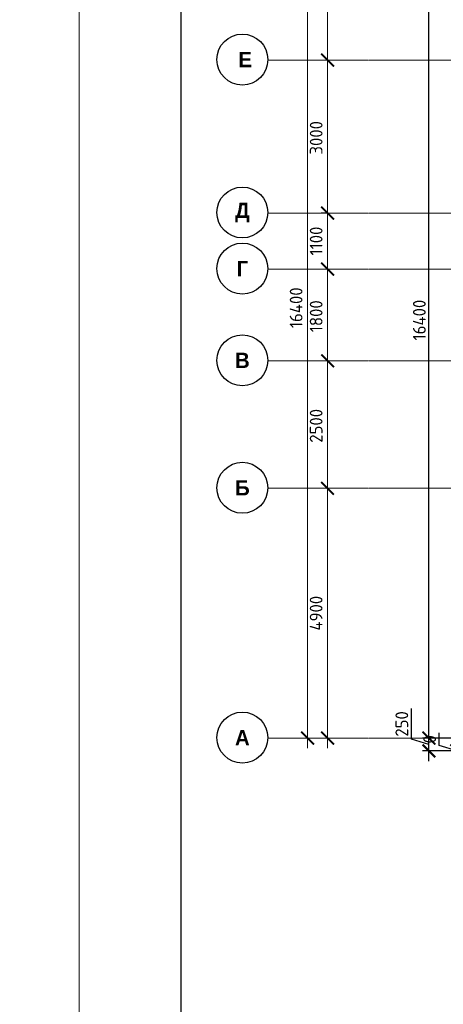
# Model space of a CAD drawing. Header units: millimetres. Extents: x 369815 to 1481759, y -423071 to -27917.
# Tile 229 of 256: x 1038915 to 1047228, y -93663 to -74350. Entities that reach past the tile are written whole.
import ezdxf

# ---------------------------------------------------------------- set-up
doc = ezdxf.new("R2010")
doc.units = ezdxf.units.MM
doc.linetypes.add('______5', pattern=[1100, 800, -100, 100, -100])
doc.linetypes.add('осевая', pattern=[50.8, 31.75, -6.35, 6.35, -6.35])
for name, color, linetype, lineweight in [('Оси', 40, '______5', 18), ('РАЗМЕРЫ', 1, 'Continuous', 9), ('ТОНКИЕ', 7, 'Continuous', 9)]:
    doc.layers.add(name, color=color, linetype=linetype, lineweight=lineweight)
doc.layers.add('ТОЛСТЫЕ_ОСНОВНЫЕ', color=6, linetype='Continuous')
doc.styles.add('Century Gothic', font='GOTHIC.TTF')
doc.styles.add('GOST-2.304_Type-B', font='GOST_Common.ttf')
doc.styles.add('ГОСТ', font='GOST_Common.ttf')
doc.dimstyles.new('СПДС', dxfattribs={"dimscale": 100, "dimtxt": 2.5, "dimasz": 2.5, "dimexe": 1.25, "dimexo": 0, "dimtad": 1, "dimdec": 0, "dimtxsty": 'GOST-2.304_Type-B', "dimblk": 'ARCHTICK', "dimcen": 2.5, "dimdle": 2, "dimadec": 0, "dimazin": 2, "dimtfac": 0.75, "dimtdec": 0, "dimtmove": 1, "dimatfit": 3, "dimfxl": 1, "dimtolj": 1, "dimarcsym": 1})

# ---------------------------------------------------------------- blocks, each defined once
blk = doc.blocks.new('*U2034')
at = {"layer": 'ТОЛСТЫЕ_ОСНОВНЫЕ', "color": 6}
blk.add_lwpolyline([(20, 5), (886, 5), (886, 415), (20, 415)], close=True, dxfattribs=at)
at = {"layer": 'ТОНКИЕ'}
blk.add_lwpolyline([(0, 0), (891, 0), (891, 420), (0, 420)], close=True, dxfattribs=at)
blk = doc.blocks.new('_ArchTick')
at = {"color": 0, "linetype": 'ByBlock', "const_width": 0.15}
blk.add_lwpolyline([(-0.5, -0.5), (0.5, 0.5)], dxfattribs=at)
blk = doc.blocks.new('*D2004')
at = {"color": 1, "lineweight": -2, "transparency": 16777216}
for p, q in [((-89046, -342901), (-89046, -326101)), ((-89266, -326301), (-88921, -326301)), ((-89046, -342701), (-89171, -342701))]:
    blk.add_line(p, q, dxfattribs=at)
at = {"layer": 'DEFPOINTS', "color": 0, "transparency": 16777216}
for p in [(-89266, -326301), (-89046, -326301), (-89046, -342701)]:
    blk.add_point(p, dxfattribs=at)
at = {"color": 1, "lineweight": -2, "transparency": 16777216, "xscale": 250, "yscale": 250, "zscale": 250}
for p, rotation in [((-89046, -326301), 90), ((-89046, -342701), 270)]:
    blk.add_blockref('_ArchTick', p, dxfattribs=dict(at, rotation=rotation))
at = {"color": 1, "transparency": 16777216, "insert": (-89271, -334259), "char_height": 250, "width": 104166.67, "attachment_point": 5, "rotation": 90, "style": 'GOST-2.304_Type-B'}
blk.add_mtext('\\A1;16400', dxfattribs=at)
blk = doc.blocks.new('NSY101')
at = {"color": 0, "linetype": 'ByBlock', "lineweight": -2}
blk.add_circle((0, 0), 50, dxfattribs=at)
blk = doc.blocks.new('СЛОЖНЫЙ_ОБЪЕКТ_23')
at = {"layer": 'Оси', "color": 16, "linetype": 'Continuous', "lineweight": 25, "transparency": 33554687, "xscale": 9.999999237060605, "yscale": 9.999999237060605, "zscale": 9.999999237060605}
blk.add_blockref('NSY101', (-12319, -19997), dxfattribs=at)
at = {"layer": 'Оси', "color": 16, "linetype": 'Continuous', "lineweight": 25, "transparency": 33554687, "insert": (-12319, -19997), "char_height": 300, "width": 460, "attachment_point": 5, "style": 'Century Gothic'}
blk.add_mtext('\\A1;{\\fCentury Gothic|i0|b1;\\H300.000000;\\W1.000000;\\C16;А}\\P', dxfattribs=at)
blk = doc.blocks.new('СЛОЖНЫЙ_ОБЪЕКТ_24')
at = {"layer": 'Оси', "color": 16, "linetype": 'Continuous', "lineweight": 25, "transparency": 33554687, "xscale": 9.999999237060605, "yscale": 9.999999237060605, "zscale": 9.999999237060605}
blk.add_blockref('NSY101', (-12319, -15097), dxfattribs=at)
at = {"layer": 'Оси', "color": 16, "linetype": 'Continuous', "lineweight": 25, "transparency": 33554687, "insert": (-12319, -15097), "char_height": 300, "width": 390, "attachment_point": 5, "style": 'Century Gothic'}
blk.add_mtext('\\A1;{\\fCentury Gothic|i0|b1;\\H300.000000;\\W1.000000;\\C16;Б}\\P', dxfattribs=at)
blk = doc.blocks.new('СЛОЖНЫЙ_ОБЪЕКТ_25')
at = {"layer": 'Оси', "color": 16, "linetype": 'Continuous', "lineweight": 25, "transparency": 33554687, "xscale": 9.999999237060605, "yscale": 9.999999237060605, "zscale": 9.999999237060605}
blk.add_blockref('NSY101', (-12319, -12597), dxfattribs=at)
at = {"layer": 'Оси', "color": 16, "linetype": 'Continuous', "lineweight": 25, "transparency": 33554687, "insert": (-12319, -12597), "char_height": 300, "width": 390, "attachment_point": 5, "style": 'Century Gothic'}
blk.add_mtext('\\A1;{\\fCentury Gothic|i0|b1;\\H300.000000;\\W1.000000;\\C16;В}\\P', dxfattribs=at)
blk = doc.blocks.new('СЛОЖНЫЙ_ОБЪЕКТ_26')
at = {"layer": 'Оси', "color": 16, "linetype": 'Continuous', "lineweight": 25, "transparency": 33554687, "xscale": 9.999999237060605, "yscale": 9.999999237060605, "zscale": 9.999999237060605}
blk.add_blockref('NSY101', (-12319, -10797), dxfattribs=at)
at = {"layer": 'Оси', "color": 16, "linetype": 'Continuous', "lineweight": 25, "transparency": 33554687, "insert": (-12319, -10797), "char_height": 300, "width": 345, "attachment_point": 5, "style": 'Century Gothic'}
blk.add_mtext('\\A1;{\\fCentury Gothic|i0|b1;\\H300.000000;\\W1.000000;\\C16;Г}\\P', dxfattribs=at)
blk = doc.blocks.new('СЛОЖНЫЙ_ОБЪЕКТ_27')
at = {"layer": 'Оси', "color": 16, "linetype": 'Continuous', "lineweight": 25, "transparency": 33554687, "xscale": 9.999999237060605, "yscale": 9.999999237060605, "zscale": 9.999999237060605}
blk.add_blockref('NSY101', (-12319, -9697), dxfattribs=at)
at = {"layer": 'Оси', "color": 16, "linetype": 'Continuous', "lineweight": 25, "transparency": 33554687, "insert": (-12319, -9697), "char_height": 300, "width": 470, "attachment_point": 5, "style": 'Century Gothic'}
blk.add_mtext('\\A1;{\\fCentury Gothic|i0|b1;\\H300.000000;\\W1.000000;\\C16;Д}\\P', dxfattribs=at)
blk = doc.blocks.new('СЛОЖНЫЙ_ОБЪЕКТ_62')
at = {"layer": 'Оси', "color": 16, "linetype": 'Continuous', "lineweight": 25, "transparency": 33554687, "xscale": 9.999999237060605, "yscale": 9.999999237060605, "zscale": 9.999999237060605}
blk.add_blockref('NSY101', (-12319, -6697), dxfattribs=at)
at = {"layer": 'Оси', "color": 16, "linetype": 'Continuous', "lineweight": 25, "transparency": 33554687, "insert": (-12319, -6697), "char_height": 300, "width": 480, "attachment_point": 5, "style": 'Century Gothic'}
blk.add_mtext('\\A1;{\\fCentury Gothic|i0|b1;\\H300.000000;\\W1.000000;\\C16; Е}\\P', dxfattribs=at)
blk = doc.blocks.new('*D2006')
at = {"color": 1, "lineweight": -2, "transparency": 16777216}
for p, q in [((-88653, -342901), (-88653, -337601)), ((-88653, -337801), (-88778, -337801)), ((-88653, -342701), (-88778, -342701))]:
    blk.add_line(p, q, dxfattribs=at)
at = {"layer": 'DEFPOINTS', "color": 0, "transparency": 16777216}
for p in [(-88653, -337801), (-88653, -337801), (-88653, -342701)]:
    blk.add_point(p, dxfattribs=at)
at = {"color": 1, "lineweight": -2, "transparency": 16777216, "xscale": 250, "yscale": 250, "zscale": 250}
for p, rotation in [((-88653, -337801), 90), ((-88653, -342701), 270)]:
    blk.add_blockref('_ArchTick', p, dxfattribs=dict(at, rotation=rotation))
at = {"color": 1, "transparency": 16777216, "insert": (-88878, -340251), "char_height": 250, "width": 83333.33, "attachment_point": 5, "rotation": 90, "style": 'GOST-2.304_Type-B'}
blk.add_mtext('\\A1;4900', dxfattribs=at)
blk = doc.blocks.new('*D2007')
at = {"color": 1, "lineweight": -2, "transparency": 16777216}
for p, q in [((-88653, -338001), (-88653, -335101)), ((-88653, -335301), (-88778, -335301)), ((-88653, -337801), (-88778, -337801))]:
    blk.add_line(p, q, dxfattribs=at)
at = {"layer": 'DEFPOINTS', "color": 0, "transparency": 16777216}
for p in [(-88653, -335301), (-88653, -335301), (-88653, -337801)]:
    blk.add_point(p, dxfattribs=at)
at = {"color": 1, "lineweight": -2, "transparency": 16777216, "xscale": 250, "yscale": 250, "zscale": 250}
for p, rotation in [((-88653, -335301), 90), ((-88653, -337801), 270)]:
    blk.add_blockref('_ArchTick', p, dxfattribs=dict(at, rotation=rotation))
at = {"color": 1, "transparency": 16777216, "insert": (-88878, -336576), "char_height": 250, "width": 83333.33, "attachment_point": 5, "rotation": 90, "style": 'GOST-2.304_Type-B'}
blk.add_mtext('\\A1;2500', dxfattribs=at)
blk = doc.blocks.new('*D2008')
at = {"color": 1, "lineweight": -2, "transparency": 16777216}
for p, q in [((-88653, -335501), (-88653, -333301)), ((-88653, -333501), (-88778, -333501)), ((-88653, -335301), (-88778, -335301))]:
    blk.add_line(p, q, dxfattribs=at)
at = {"layer": 'DEFPOINTS', "color": 0, "transparency": 16777216}
for p in [(-88653, -333501), (-88653, -333501), (-88653, -335301)]:
    blk.add_point(p, dxfattribs=at)
at = {"color": 1, "lineweight": -2, "transparency": 16777216, "xscale": 250, "yscale": 250, "zscale": 250}
for p, rotation in [((-88653, -333501), 90), ((-88653, -335301), 270)]:
    blk.add_blockref('_ArchTick', p, dxfattribs=dict(at, rotation=rotation))
at = {"color": 1, "transparency": 16777216, "insert": (-88878, -334426), "char_height": 250, "width": 83333.33, "attachment_point": 5, "rotation": 90, "style": 'GOST-2.304_Type-B'}
blk.add_mtext('\\A1;1800', dxfattribs=at)
blk = doc.blocks.new('*D2009')
at = {"color": 1, "lineweight": -2, "transparency": 16777216}
for p, q in [((-88653, -333701), (-88653, -332201)), ((-88653, -332401), (-88778, -332401)), ((-88653, -333501), (-88778, -333501))]:
    blk.add_line(p, q, dxfattribs=at)
at = {"layer": 'DEFPOINTS', "color": 0, "transparency": 16777216}
for p in [(-88653, -332401), (-88653, -332401), (-88653, -333501)]:
    blk.add_point(p, dxfattribs=at)
at = {"color": 1, "lineweight": -2, "transparency": 16777216, "xscale": 250, "yscale": 250, "zscale": 250}
for p, rotation in [((-88653, -332401), 90), ((-88653, -333501), 270)]:
    blk.add_blockref('_ArchTick', p, dxfattribs=dict(at, rotation=rotation))
at = {"color": 1, "transparency": 16777216, "insert": (-88878, -332951), "char_height": 250, "width": 83333.33, "attachment_point": 5, "rotation": 90, "style": 'GOST-2.304_Type-B'}
blk.add_mtext('\\A1;1100', dxfattribs=at)
blk = doc.blocks.new('*D2010')
at = {"color": 1, "lineweight": -2, "transparency": 16777216}
for p, q in [((-88653, -332601), (-88653, -329201)), ((-88653, -329401), (-88778, -329401)), ((-88653, -332401), (-88778, -332401))]:
    blk.add_line(p, q, dxfattribs=at)
at = {"layer": 'DEFPOINTS', "color": 0, "transparency": 16777216}
for p in [(-88653, -329401), (-88653, -329401), (-88653, -332401)]:
    blk.add_point(p, dxfattribs=at)
at = {"color": 1, "lineweight": -2, "transparency": 16777216, "xscale": 250, "yscale": 250, "zscale": 250}
for p, rotation in [((-88653, -329401), 90), ((-88653, -332401), 270)]:
    blk.add_blockref('_ArchTick', p, dxfattribs=dict(at, rotation=rotation))
at = {"color": 1, "transparency": 16777216, "insert": (-88878, -330926), "char_height": 250, "width": 83333.33, "attachment_point": 5, "rotation": 90, "style": 'GOST-2.304_Type-B'}
blk.add_mtext('\\A1;3000', dxfattribs=at)
blk = doc.blocks.new('*D2011')
at = {"color": 1, "lineweight": -2, "transparency": 16777216}
for p, q in [((-88653, -329601), (-88653, -326101)), ((-89077, -326301), (-88528, -326301)), ((-88653, -329401), (-88778, -329401))]:
    blk.add_line(p, q, dxfattribs=at)
at = {"layer": 'DEFPOINTS', "color": 0, "transparency": 16777216}
for p in [(-89077, -326301), (-88653, -326301), (-88653, -329401)]:
    blk.add_point(p, dxfattribs=at)
at = {"color": 1, "lineweight": -2, "transparency": 16777216, "xscale": 250, "yscale": 250, "zscale": 250}
for p, rotation in [((-88653, -326301), 90), ((-88653, -329401), 270)]:
    blk.add_blockref('_ArchTick', p, dxfattribs=dict(at, rotation=rotation))
at = {"color": 1, "transparency": 16777216, "insert": (-88878, -327851), "char_height": 250, "width": 83333.33, "attachment_point": 5, "rotation": 90, "style": 'GOST-2.304_Type-B'}
blk.add_mtext('\\A1;3100', dxfattribs=at)
blk = doc.blocks.new('*D2274')
at = {"layer": 'DEFPOINTS', "color": 0, "transparency": 16777216}
for p in [(1046945, -88442), (1047656, -88442), (1047656, -88692)]:
    blk.add_point(p, dxfattribs=at)
at = {"layer": 'РАЗМЕРЫ', "color": 0, "lineweight": -2, "transparency": 16777216}
for p, q in [((1046602, -88464), (1046602, -87864)), ((1046945, -88892), (1046945, -88242)), ((1047656, -88442), (1046820, -88442)), ((1046945, -88567), (1046602, -88464)), ((1047656, -88692), (1046820, -88692))]:
    blk.add_line(p, q, dxfattribs=at)
at = {"layer": 'РАЗМЕРЫ', "color": 0, "lineweight": -2, "transparency": 16777216, "xscale": 250, "yscale": 250, "zscale": 250}
for p, rotation in [((1046945, -88442), 90), ((1046945, -88692), 270)]:
    blk.add_blockref('_ArchTick', p, dxfattribs=dict(at, rotation=rotation))
at = {"layer": 'РАЗМЕРЫ', "color": 0, "transparency": 16777216, "insert": (1046414, -88164), "char_height": 250, "attachment_point": 5, "rotation": 90, "style": 'GOST-2.304_Type-B'}
blk.add_mtext('\\A1;250', dxfattribs=at)
blk = doc.blocks.new('*D2275')
at = {"layer": 'DEFPOINTS', "color": 0, "transparency": 16777216}
for p in [(1046945, -72042), (1047656, -72042), (1047238, -88442)]:
    blk.add_point(p, dxfattribs=at)
at = {"layer": 'РАЗМЕРЫ', "color": 0, "lineweight": -2, "transparency": 16777216}
for p, q in [((1046945, -88642), (1046945, -71842)), ((1047656, -72042), (1046820, -72042)), ((1047238, -88442), (1046820, -88442))]:
    blk.add_line(p, q, dxfattribs=at)
at = {"layer": 'РАЗМЕРЫ', "color": 0, "lineweight": -2, "transparency": 16777216, "xscale": 250, "yscale": 250, "zscale": 250}
for p, rotation in [((1046945, -72042), 90), ((1046945, -88442), 270)]:
    blk.add_blockref('_ArchTick', p, dxfattribs=dict(at, rotation=rotation))
at = {"layer": 'РАЗМЕРЫ', "color": 0, "transparency": 16777216, "insert": (1046758, -80242), "char_height": 250, "attachment_point": 5, "rotation": 90, "style": 'GOST-2.304_Type-B'}
blk.add_mtext('\\A1;16400', dxfattribs=at)
blk = doc.blocks.new('*D2283')
at = {"layer": 'DEFPOINTS', "color": 0, "transparency": 16777216}
for p in [(1047492, -88692), (1049766, -88692), (1082574, -88692)]:
    blk.add_point(p, dxfattribs=at)
at = {"layer": 'РАЗМЕРЫ', "color": 0, "lineweight": -2, "transparency": 16777216}
for p, q in [((1047148, -88589), (1047148, -88339)), ((1047492, -88692), (1047492, -88442)), ((1047492, -88692), (1047148, -88589)), ((1082574, -88692), (1047367, -88692)), ((1049766, -88692), (1047367, -88692)), ((1047492, -88692), (1047492, -88942))]:
    blk.add_line(p, q, dxfattribs=at)
at = {"layer": 'РАЗМЕРЫ', "color": 0, "lineweight": -2, "transparency": 16777216, "xscale": 250, "yscale": 250, "zscale": 250}
for rotation in [90, 270]:
    blk.add_blockref('_ArchTick', (1047492, -88692), dxfattribs=dict(at, rotation=rotation))
at = {"layer": 'РАЗМЕРЫ', "color": 0, "transparency": 16777216, "insert": (1046961, -88464), "char_height": 250, "attachment_point": 5, "rotation": 90, "style": 'GOST-2.304_Type-B'}
blk.add_mtext('\\A1;0', dxfattribs=at)
blk = doc.blocks.new('оси блок 2')
at = {"layer": 'Оси', "color": 16, "linetype": 'осевая', "lineweight": 0, "transparency": 33554687}
for p, q in [((-89822.3, -329401.3), (-37238.5, -329401.3)), ((-89822.3, -332401.3), (-37238.5, -332401.3)), ((-89822.3, -333501.3), (-37238.5, -333501.3)), ((-89822.3, -335301.3), (-37238.5, -335301.3)), ((-89822.3, -337801.3), (-37238.5, -337801.3)), ((-89822.3, -342701.3), (-37238.5, -342701.3))]:
    blk.add_line(p, q, dxfattribs=at)
at = {"layer": 'Оси', "color": 16, "linetype": 'Continuous', "lineweight": 25, "transparency": 33554687}
for name in ['СЛОЖНЫЙ_ОБЪЕКТ_62', 'СЛОЖНЫЙ_ОБЪЕКТ_27', 'СЛОЖНЫЙ_ОБЪЕКТ_26', 'СЛОЖНЫЙ_ОБЪЕКТ_25', 'СЛОЖНЫЙ_ОБЪЕКТ_24', 'СЛОЖНЫЙ_ОБЪЕКТ_23']:
    blk.add_blockref(name, (-78007.2, -322694.4), dxfattribs=at)
for base, p1, p2, picture, middle in [((-89046, -326301.3), (-89046, -342701.3), (-89266.1, -326301.3), '*D2004', (-89046, -334259)), ((-88653.5, -326301.3), (-88653.5, -329401.3), (-89077, -326301.3), '*D2011', (-88653.5, -327851.3)), ((-88653.5, -329401.3), (-88653.5, -332401.3), (-88653.5, -329401.3), '*D2010', (-88653.5, -330926.5)), ((-88653.5, -332401.3), (-88653.5, -333501.3), (-88653.5, -332401.3), '*D2009', (-88653.5, -332951.3)), ((-88653.5, -333501.3), (-88653.5, -335301.3), (-88653.5, -333501.3), '*D2008', (-88653.5, -334426.5)), ((-88653.5, -335301.3), (-88653.5, -337801.3), (-88653.5, -335301.3), '*D2007', (-88653.5, -336576.5)), ((-88653.5, -337801.3), (-88653.5, -342701.3), (-88653.5, -337801.3), '*D2006', (-88653.5, -340251.3))]:
    dim = blk.add_linear_dim(base=base, p1=p1, p2=p2, angle=90, dimstyle='СПДС', override={"dimgap": 1})
    dim.commit()
    dim.dimension.update_dxf_attribs({"geometry": picture, "text_midpoint": middle, "dimtype": 128})

msp = doc.modelspace()

# ---------------------------------------------------------------- block references
at = {"xscale": 100, "yscale": 100, "zscale": 100}
msp.add_blockref('*U2034', (1040078.9, -106388.2), dxfattribs=at)
at = {"layer": 'РАЗМЕРЫ'}
msp.add_blockref('оси блок 2', (1133610.6, 254259.1, -360), dxfattribs=at)

# ---------------------------------------------------------------- texts
at = {"insert": (993474.5, -89132.9), "char_height": 300, "width": 18500, "attachment_point": 1, "style": 'ГОСТ'}
msp.add_mtext('\\pi-900,l900,t900;{\\C7;1.^IАрмирование монолитной плиты  состоит из основного армирования ∅10 А500С с шагом  200х200мм  в нижней зоне, основного армирования ∅10 А500С с шагом  200х200мм  в  верхней зоне и дополнительного армирования, указанного на схемах армирования.\\P2.^IАрмирование плиты предусмотрено отдельными  стержнями заводской длины по осям Х и Y. При недостатке заводской длины стержней для армирования плиты, стыки стержней осуществлять внахлестку без  сварки. Стыки арматуры внахлестку должны располагаться вразбежку (через шаг). См. деталь стыковки арматуры.\\P3.^IВерхнюю и нижнюю арматуру вязать вязальной проволокой через пересечение.  Стержни основной и дополнительной арматуры укладывать в соответствии с сечениями .\\P4.^IПо периметру плиты и у отверстий  у концов основной арматуры устанавливать П-образные элементы Ск1.\\P5.^IПозиции со знаком "*" укладываются с шагом 100 мм\\P6.^I Для фиксации в проектном положении стержней верхней сетки устанавливать фиксаторы Ф1 с шагом 600х600мм.\\P7.^IДиаметр оправки стержня при d<20мм - 5d, при d≥20мм - 8d\\P8.^IКаркасы поперечного армирования устанавливаются до начала устройство верхней сетки армирования.\\P9.^IВ местах расположения отверстий осуществить прерывания основной и дополнительной сеток арматуры. Отверстия обрамляются двумя стержнями арматуры d 16. см. узел обрамления отверстий.\\P10.^IОбрамление отверстий выполнить в соотвии с узлом, расход стали на обрамление учтен на листе 3.\\P11.^IПроемы размерами до 300х300 допускается выполнять по месту методом алмазного бурения.}', dxfattribs=at)

# ---------------------------------------------------------------- dimensions: what is measured, and where the dimension line sits
at = {"layer": 'РАЗМЕРЫ'}
for base, p1, p2, picture, middle in [((1046945.3, -72042.2, -360), (1047238.1, -88442.2, -360), (1047655.9, -72042.2, -360), '*D2275', (1046757.8, -80242.2, -360)), ((1046945.3, -88442.2, -360), (1047655.9, -88692.2, -360), (1047655.9, -88442.2, -360), '*D2274', (1046414.1, -88401.5, -360)), ((1047492.1834945, -88692.1723021, -359.999997), (1082573.5936671, -88692.1723021, -359.999997), (1049765.6772282, -88692.1723021, -359.999997), '*D2283', (1046960.9334945, -88526.5473021, -359.999997))]:
    dim = msp.add_linear_dim(base=base, p1=p1, p2=p2, angle=90, dimstyle='СПДС', override={"dimrnd": 5}, dxfattribs=at)
    dim.commit()
    dim.dimension.update_dxf_attribs({"geometry": picture, "text_midpoint": middle})

doc.saveas('drawing.dxf')
